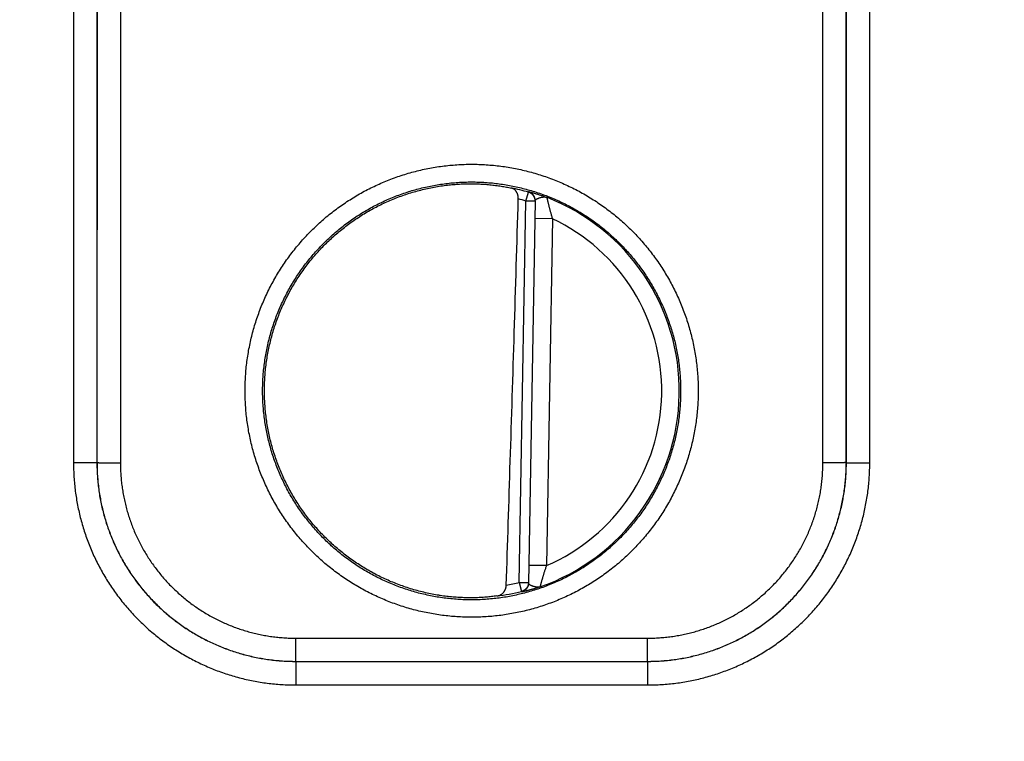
# Model space of a CAD drawing. Header units: inches. Extents: x 0 to 34, y 0 to 22.
# Tile 22 of 105: x 15.384 to 16.226, y 10.93 to 11.547. Entities that reach past the tile are written whole.
import ezdxf

# ---------------------------------------------------------------- set-up
doc = ezdxf.new("R2010")
doc.units = ezdxf.units.IN
doc.header["$LTSCALE"] = 1.87
doc.header["$MEASUREMENT"] = 0
doc.layers.get('0').update_dxf_attribs({"linetype": 'CONTINUOUS'})
doc.layers.add('DIMENSIONS', color=7, linetype='CONTINUOUS')
doc.styles.get("Standard").update_dxf_attribs({"font": 'txt', "width": 0.8})
doc.dimstyles.new('DIMSTYLE_1', dxfattribs={"dimtxt": 0.125, "dimasz": 0.18, "dimexe": 0.18, "dimexo": 0.0625, "dimgap": 0.09, "dimtad": 0, "dimtih": 1, "dimtoh": 1, "dimzin": 4, "dimdsep": 46, "dimtxsty": 'STANDARD', "dimblk": '_FILLED', "dimblk1": '_FILLED', "dimblk2": '_FILLED', "dimcen": 0.09, "dimadec": 0, "dimazin": 0, "dimtp": 0.02, "dimtm": 0.02, "dimtfac": 1, "dimtofl": 0, "dimtmove": 0, "dimatfit": 3, "dimldrblk": '_FILLED', "dimfxl": 1, "dimtolj": 1, "dimtzin": 4, "dimarcsym": 0})

# ---------------------------------------------------------------- blocks, each defined once
blk = doc.blocks.new('_FILLED')
at = {"color": 0, "linetype": 'BYBLOCK'}
blk.add_solid([(0, 0), (-1, 0.1736), (-1, -0.1736)], dxfattribs=at)
blk = doc.blocks.new('*D7')
at = {"layer": 'DIMENSIONS', "color": 2, "linetype": 'CONTINUOUS'}
for p, q in [((13.29323, 10.81557), (13.29323, 13.39823)), ((21.17348, 10.14673), (21.17348, 13.39823)), ((13.29323, 13.27323), (16.55836, 13.27323)), ((21.17348, 13.27323), (17.90836, 13.27323))]:
    blk.add_line(p, q, dxfattribs=at)
at = {"layer": 'DIMENSIONS', "color": 2, "linetype": 'CONTINUOUS', "xscale": 0.18, "yscale": 0.18, "zscale": 0.18, "rotation": 180}
blk.add_blockref('_FILLED', (13.29323, 13.27323), dxfattribs=at)
at = {"layer": 'DIMENSIONS', "color": 2, "linetype": 'CONTINUOUS', "xscale": 0.18, "yscale": 0.18, "zscale": 0.18}
blk.add_blockref('_FILLED', (21.17348, 13.27323), dxfattribs=at)
at = {"layer": 'DIMENSIONS', "color": 2, "linetype": 'CONTINUOUS', "width": 0.8}
for s, p in [('[', (17.14586, 13.21073)), (']', (17.74586, 13.21073)), ('7.88', (16.62086, 13.21073)), ('200.2', (17.24586, 13.21073))]:
    blk.add_text(s, height=0.125, dxfattribs=at).set_placement(p)

msp = doc.modelspace()

# ---------------------------------------------------------------- linework, layer by layer
at = {"color": 7, "linetype": 'CONTINUOUS'}
for p, q in [((15.43, 11.74297), (15.43008, 11.16763)), ((15.44999, 11.74315), (15.45008, 11.16781)), ((16.09089, 11.16781), (16.09097, 11.74315)), ((16.11088, 11.16763), (16.11097, 11.74297)), ((15.45025, 11.70402), (15.45017, 11.16789)), ((15.47025, 11.70384), (15.47016, 11.16772)), ((16.0708, 11.16772), (16.07072, 11.70384)), ((16.0908, 11.16789), (16.09072, 11.70402)), ((15.81695, 11.3916), (15.81911, 11.39917)), ((15.81125, 11.06535), (15.81695, 11.3916)), ((15.82482, 11.39146), (15.81695, 11.3916)), ((15.82483, 11.39182), (15.81912, 11.06485)), ((15.83956, 11.37639), (15.82456, 11.37666)), ((15.83956, 11.37639), (15.83438, 11.07975)), ((15.45008, 11.16781), (15.45017, 11.16789)), ((16.09089, 11.16781), (16.0908, 11.16789)), ((15.83438, 11.07975), (15.81938, 11.08001)), ((15.81125, 11.06535), (15.81315, 11.05771)), ((15.81125, 11.06535), (15.81913, 11.06521)), ((15.62012, 10.99789), (15.62012, 11.01772)), ((15.62012, 11.01772), (15.92085, 11.01772)), ((15.92085, 10.99789), (15.92085, 11.01772)), ((15.62008, 10.99786), (15.62008, 10.97769)), ((15.62009, 10.99786), (15.92088, 10.99786)), ((15.62012, 10.99789), (15.92085, 10.99789)), ((15.92088, 10.99786), (15.92088, 10.97769)), ((15.62008, 10.97769), (15.92088, 10.97769))]:
    msp.add_line(p, q, dxfattribs=at)
for radius, start, end in [(0.17675, 74.03059, 78.93522), (0.16888, 74.03064, 76.33344), (0.17756, 289.20153, 68.79851), (0.16257, 293.14471, 64.85529), (0.16888, 280.09604, 283.96948), (0.17675, 277.00613, 283.96941)]:
    msp.add_arc((15.77048, 11.22923), radius, start, end, dxfattribs=at)
for points, knots in [([(15.77048, 11.03563), (15.7684, 11.03563), (15.76422, 11.0357), (15.75796, 11.036), (15.75171, 11.03651), (15.74547, 11.03722), (15.73926, 11.03813), (15.73309, 11.03924), (15.72695, 11.04055), (15.72086, 11.04206), (15.71482, 11.04376), (15.70884, 11.04566), (15.70293, 11.04775), (15.69708, 11.05004), (15.69132, 11.05251), (15.68563, 11.05516), (15.68004, 11.058), (15.67453, 11.06102), (15.66914, 11.06422), (15.66384, 11.06759), (15.65866, 11.07113), (15.65359, 11.07483), (15.64865, 11.0787), (15.64384, 11.08272), (15.63916, 11.0869), (15.63461, 11.09123), (15.63021, 11.0957), (15.62596, 11.10031), (15.62186, 11.10506), (15.61791, 11.10994), (15.61412, 11.11494), (15.6105, 11.12007), (15.60705, 11.1253), (15.60376, 11.13065), (15.60065, 11.1361), (15.59772, 11.14165), (15.59497, 11.14729), (15.59241, 11.15302), (15.59003, 11.15882), (15.58784, 11.16471), (15.58585, 11.17065), (15.58404, 11.17666), (15.58243, 11.18273), (15.58102, 11.18884), (15.57981, 11.195), (15.5788, 11.20119), (15.57799, 11.20742), (15.57738, 11.21366), (15.57697, 11.21992), (15.57677, 11.2262), (15.57677, 11.23247), (15.57697, 11.23874), (15.57738, 11.245), (15.57799, 11.25125), (15.5788, 11.25747), (15.57981, 11.26367), (15.58102, 11.26982), (15.58243, 11.27594), (15.58404, 11.282), (15.58585, 11.28801), (15.58784, 11.29396), (15.59003, 11.29984), (15.59241, 11.30565), (15.59497, 11.31138), (15.59772, 11.31702), (15.60065, 11.32257), (15.60376, 11.32802), (15.60704, 11.33336), (15.6105, 11.3386), (15.61412, 11.34373), (15.61791, 11.34873), (15.62185, 11.35361), (15.62596, 11.35836), (15.63021, 11.36297), (15.63461, 11.36744), (15.63916, 11.37177), (15.64384, 11.37595), (15.64865, 11.37997), (15.65359, 11.38384), (15.65866, 11.38754), (15.66384, 11.39108), (15.66913, 11.39445), (15.67453, 11.39764), (15.68003, 11.40066), (15.68563, 11.4035), (15.69132, 11.40616), (15.69708, 11.40863), (15.70293, 11.41091), (15.70884, 11.41301), (15.71482, 11.41491), (15.72086, 11.41661), (15.72695, 11.41812), (15.73309, 11.41943), (15.73926, 11.42054), (15.74547, 11.42145), (15.75171, 11.42216), (15.75796, 11.42267), (15.76422, 11.42297), (15.7684, 11.42304), (15.77048, 11.42304)], [0, 0, 0, 0, 0.010287, 0.020587, 0.030895, 0.041207, 0.05152, 0.06183, 0.072139, 0.082448, 0.092757, 0.103066, 0.113374, 0.123682, 0.133992, 0.144304, 0.154615, 0.164924, 0.175232, 0.185541, 0.195852, 0.206164, 0.216474, 0.226782, 0.237091, 0.247401, 0.257712, 0.268022, 0.278332, 0.288641, 0.298951, 0.309261, 0.319572, 0.329882, 0.340192, 0.350501, 0.360811, 0.371121, 0.381431, 0.391741, 0.402051, 0.412362, 0.422672, 0.432982, 0.443292, 0.453602, 0.463912, 0.474222, 0.484533, 0.494843, 0.505153, 0.515463, 0.525774, 0.536084, 0.546394, 0.556705, 0.567015, 0.577325, 0.587635, 0.597946, 0.608256, 0.618566, 0.628876, 0.639187, 0.649497, 0.659807, 0.670117, 0.680427, 0.690737, 0.701048, 0.711358, 0.721668, 0.731977, 0.742288, 0.752599, 0.762909, 0.773219, 0.783528, 0.793838, 0.804148, 0.814458, 0.824766, 0.835074, 0.845383, 0.855694, 0.866006, 0.876316, 0.886624, 0.896933, 0.907243, 0.917553, 0.927863, 0.938171, 0.948482, 0.958794, 0.969106, 0.979413, 0.989713, 1, 1, 1, 1]), ([(15.77048, 11.42304), (15.77257, 11.42304), (15.77675, 11.42297), (15.78301, 11.42267), (15.78926, 11.42216), (15.79549, 11.42145), (15.8017, 11.42054), (15.80788, 11.41943), (15.81402, 11.41812), (15.82011, 11.41661), (15.82615, 11.41491), (15.83212, 11.41301), (15.83804, 11.41091), (15.84388, 11.40863), (15.84965, 11.40616), (15.85534, 11.4035), (15.86093, 11.40066), (15.86643, 11.39764), (15.87183, 11.39445), (15.87713, 11.39108), (15.88231, 11.38754), (15.88737, 11.38384), (15.89232, 11.37997), (15.89713, 11.37595), (15.90181, 11.37177), (15.90636, 11.36744), (15.91076, 11.36297), (15.91501, 11.35836), (15.91911, 11.35361), (15.92306, 11.34873), (15.92685, 11.34373), (15.93047, 11.3386), (15.93392, 11.33336), (15.93721, 11.32802), (15.94032, 11.32257), (15.94325, 11.31702), (15.94599, 11.31138), (15.94856, 11.30565), (15.95094, 11.29984), (15.95313, 11.29396), (15.95512, 11.28801), (15.95693, 11.282), (15.95853, 11.27594), (15.95995, 11.26982), (15.96116, 11.26367), (15.96217, 11.25747), (15.96298, 11.25125), (15.96359, 11.245), (15.96399, 11.23874), (15.9642, 11.23247), (15.9642, 11.2262), (15.96399, 11.21992), (15.96359, 11.21366), (15.96298, 11.20742), (15.96217, 11.20119), (15.96116, 11.195), (15.95995, 11.18884), (15.95853, 11.18273), (15.95693, 11.17666), (15.95512, 11.17065), (15.95313, 11.16471), (15.95094, 11.15882), (15.94856, 11.15302), (15.94599, 11.14729), (15.94325, 11.14165), (15.94032, 11.1361), (15.93721, 11.13065), (15.93392, 11.1253), (15.93047, 11.12006), (15.92685, 11.11494), (15.92306, 11.10994), (15.91911, 11.10506), (15.91501, 11.10031), (15.91076, 11.0957), (15.90635, 11.09123), (15.90181, 11.0869), (15.89713, 11.08272), (15.89231, 11.0787), (15.88737, 11.07483), (15.88231, 11.07112), (15.87713, 11.06759), (15.87183, 11.06422), (15.86643, 11.06102), (15.86093, 11.058), (15.85534, 11.05517), (15.84965, 11.05251), (15.84388, 11.05004), (15.83804, 11.04775), (15.83213, 11.04566), (15.82614, 11.04376), (15.82011, 11.04206), (15.81402, 11.04055), (15.80788, 11.03924), (15.8017, 11.03813), (15.79549, 11.03722), (15.78926, 11.03651), (15.78301, 11.036), (15.77675, 11.0357), (15.77257, 11.03563), (15.77048, 11.03563)], [0, 0, 0, 0, 0.010287, 0.020587, 0.030895, 0.041207, 0.05152, 0.06183, 0.072139, 0.082448, 0.092757, 0.103066, 0.113374, 0.123683, 0.133993, 0.144304, 0.154616, 0.164925, 0.175232, 0.185541, 0.195852, 0.206164, 0.216475, 0.226783, 0.237092, 0.247402, 0.257714, 0.268024, 0.278334, 0.288643, 0.298953, 0.309263, 0.319574, 0.329884, 0.340194, 0.350503, 0.360813, 0.371123, 0.381433, 0.391743, 0.402053, 0.412364, 0.422674, 0.432984, 0.443294, 0.453604, 0.463914, 0.474225, 0.484535, 0.494845, 0.505156, 0.515466, 0.525776, 0.536086, 0.546397, 0.556707, 0.567017, 0.577327, 0.587638, 0.597948, 0.608258, 0.618568, 0.628879, 0.639189, 0.649499, 0.659809, 0.670119, 0.680429, 0.69074, 0.70105, 0.71136, 0.72167, 0.73198, 0.74229, 0.752601, 0.762911, 0.773221, 0.78353, 0.79384, 0.80415, 0.814459, 0.824767, 0.835074, 0.845383, 0.855695, 0.866006, 0.876316, 0.886624, 0.896933, 0.907243, 0.917554, 0.927863, 0.938172, 0.948482, 0.958794, 0.969106, 0.979413, 0.989713, 1, 1, 1, 1]), ([(15.77048, 11.0505), (15.76851, 11.0505), (15.76457, 11.05056), (15.75867, 11.05085), (15.75277, 11.05134), (15.7469, 11.05203), (15.74105, 11.0529), (15.73524, 11.05397), (15.72946, 11.05523), (15.72373, 11.05669), (15.71805, 11.05833), (15.71243, 11.06015), (15.70687, 11.06217), (15.70138, 11.06436), (15.69597, 11.06674), (15.69063, 11.06929), (15.68539, 11.07202), (15.68024, 11.07492), (15.67518, 11.07799), (15.67024, 11.08122), (15.6654, 11.08462), (15.66067, 11.08817), (15.65607, 11.09188), (15.6516, 11.09574), (15.64725, 11.09974), (15.64304, 11.10388), (15.63896, 11.10816), (15.63504, 11.11258), (15.63126, 11.11712), (15.62763, 11.12178), (15.62415, 11.12656), (15.62084, 11.13145), (15.61769, 11.13645), (15.61471, 11.14155), (15.6119, 11.14675), (15.60926, 11.15204), (15.6068, 11.15741), (15.60451, 11.16286), (15.60241, 11.16838), (15.60049, 11.17397), (15.59876, 11.17962), (15.59722, 11.18532), (15.59586, 11.19107), (15.59469, 11.19686), (15.59372, 11.20269), (15.59294, 11.20855), (15.59236, 11.21443), (15.59196, 11.22033), (15.59177, 11.22623), (15.59177, 11.23214), (15.59196, 11.23805), (15.59235, 11.24394), (15.59294, 11.24982), (15.59372, 11.25568), (15.59469, 11.26151), (15.59585, 11.26731), (15.59721, 11.27306), (15.59875, 11.27876), (15.60048, 11.28441), (15.6024, 11.29), (15.6045, 11.29553), (15.60679, 11.30098), (15.60925, 11.30635), (15.61189, 11.31164), (15.6147, 11.31684), (15.61768, 11.32194), (15.62083, 11.32694), (15.62415, 11.33184), (15.62762, 11.33662), (15.63125, 11.34128), (15.63503, 11.34582), (15.63896, 11.35024), (15.64304, 11.35452), (15.64725, 11.35867), (15.6516, 11.36267), (15.65607, 11.36653), (15.66068, 11.37024), (15.6654, 11.37379), (15.67024, 11.37718), (15.67518, 11.38042), (15.68023, 11.38349), (15.68539, 11.38639), (15.69063, 11.38911), (15.69596, 11.39167), (15.70138, 11.39404), (15.70687, 11.39624), (15.71243, 11.39825), (15.71805, 11.40008), (15.72373, 11.40172), (15.72946, 11.40317), (15.73524, 11.40443), (15.74105, 11.4055), (15.7469, 11.40638), (15.75277, 11.40706), (15.75867, 11.40755), (15.76457, 11.40785), (15.76851, 11.40791), (15.77048, 11.40791)], [0, 0, 0, 0, 0.010531, 0.021062, 0.031592, 0.042123, 0.052654, 0.063186, 0.073717, 0.084246, 0.094773, 0.1053, 0.115826, 0.126354, 0.136883, 0.147415, 0.157946, 0.168474, 0.179002, 0.18953, 0.200058, 0.210586, 0.22111, 0.231632, 0.242154, 0.252678, 0.263201, 0.273724, 0.284246, 0.294768, 0.305291, 0.315813, 0.326336, 0.336858, 0.34738, 0.357902, 0.368425, 0.378948, 0.389471, 0.399994, 0.410517, 0.42104, 0.431564, 0.442088, 0.452611, 0.463135, 0.473659, 0.484183, 0.494708, 0.505232, 0.515756, 0.52628, 0.536805, 0.54733, 0.557855, 0.56838, 0.578905, 0.58943, 0.599955, 0.610481, 0.621006, 0.631531, 0.642057, 0.652583, 0.663109, 0.673634, 0.68416, 0.694686, 0.705213, 0.715739, 0.726266, 0.736792, 0.747318, 0.757845, 0.768371, 0.778898, 0.789424, 0.799949, 0.810474, 0.820998, 0.831521, 0.842048, 0.852578, 0.863109, 0.87364, 0.884169, 0.894697, 0.905225, 0.915754, 0.926283, 0.936814, 0.947346, 0.957877, 0.968407, 0.978938, 0.989469, 1, 1, 1, 1]), ([(15.77048, 11.40791), (15.77245, 11.40791), (15.7764, 11.40785), (15.7823, 11.40755), (15.78819, 11.40706), (15.79407, 11.40638), (15.79992, 11.4055), (15.80573, 11.40443), (15.81151, 11.40317), (15.81724, 11.40172), (15.82292, 11.40008), (15.82854, 11.39825), (15.8341, 11.39624), (15.83959, 11.39405), (15.845, 11.39167), (15.85033, 11.38912), (15.85558, 11.38639), (15.86073, 11.38349), (15.86578, 11.38042), (15.87073, 11.37718), (15.87557, 11.37379), (15.88029, 11.37024), (15.8849, 11.36653), (15.88937, 11.36267), (15.89372, 11.35867), (15.89793, 11.35452), (15.902, 11.35024), (15.90593, 11.34583), (15.90971, 11.34129), (15.91334, 11.33663), (15.91681, 11.33185), (15.92013, 11.32696), (15.92327, 11.32196), (15.92626, 11.31686), (15.92907, 11.31166), (15.93171, 11.30637), (15.93417, 11.301), (15.93645, 11.29555), (15.93856, 11.29003), (15.94047, 11.28444), (15.94221, 11.27879), (15.94375, 11.27309), (15.94511, 11.26734), (15.94627, 11.26154), (15.94725, 11.25572), (15.94803, 11.24986), (15.94861, 11.24398), (15.949, 11.23808), (15.9492, 11.23218), (15.9492, 11.22627), (15.94901, 11.22036), (15.94862, 11.21446), (15.94803, 11.20858), (15.94725, 11.20272), (15.94628, 11.19689), (15.94512, 11.1911), (15.94376, 11.18535), (15.94222, 11.17964), (15.94048, 11.17399), (15.93857, 11.1684), (15.93646, 11.16288), (15.93418, 11.15743), (15.93172, 11.15205), (15.92908, 11.14677), (15.92627, 11.14157), (15.92328, 11.13647), (15.92013, 11.13146), (15.91682, 11.12657), (15.91335, 11.12179), (15.90972, 11.11712), (15.90594, 11.11258), (15.90201, 11.10816), (15.89793, 11.10388), (15.89372, 11.09974), (15.88937, 11.09573), (15.88489, 11.09188), (15.88029, 11.08817), (15.87557, 11.08461), (15.87073, 11.08122), (15.86578, 11.07799), (15.86073, 11.07492), (15.85558, 11.07202), (15.85034, 11.06929), (15.845, 11.06674), (15.83959, 11.06436), (15.8341, 11.06217), (15.82854, 11.06015), (15.82292, 11.05833), (15.81724, 11.05669), (15.81151, 11.05523), (15.80573, 11.05397), (15.79992, 11.0529), (15.79407, 11.05203), (15.78819, 11.05134), (15.7823, 11.05085), (15.7764, 11.05056), (15.77245, 11.0505), (15.77048, 11.0505)], [0, 0, 0, 0, 0.010531, 0.021061, 0.031592, 0.042122, 0.052653, 0.063185, 0.073715, 0.084244, 0.094772, 0.105298, 0.115824, 0.126352, 0.136881, 0.147412, 0.157943, 0.168472, 0.178999, 0.189527, 0.200056, 0.210583, 0.221107, 0.231629, 0.242152, 0.252675, 0.263199, 0.273721, 0.284242, 0.294764, 0.305286, 0.315808, 0.32633, 0.336853, 0.347375, 0.357898, 0.36842, 0.378944, 0.389467, 0.39999, 0.410514, 0.421037, 0.431561, 0.442085, 0.452609, 0.463133, 0.473657, 0.484181, 0.494706, 0.50523, 0.515755, 0.52628, 0.536804, 0.54733, 0.557855, 0.56838, 0.578905, 0.58943, 0.599956, 0.610482, 0.621007, 0.631533, 0.642059, 0.652585, 0.663111, 0.673636, 0.684163, 0.694689, 0.705216, 0.715742, 0.726269, 0.736796, 0.747322, 0.757849, 0.768376, 0.778903, 0.789429, 0.799954, 0.810478, 0.821001, 0.831524, 0.84205, 0.852579, 0.863111, 0.873642, 0.88417, 0.894698, 0.905226, 0.915755, 0.926285, 0.936816, 0.947347, 0.957877, 0.968408, 0.978939, 0.989469, 1, 1, 1, 1]), ([(15.74095, 11.05462), (15.73903, 11.05495), (15.73519, 11.05566), (15.72948, 11.05692), (15.72381, 11.05837), (15.71819, 11.06001), (15.71262, 11.06183), (15.70712, 11.06383), (15.70169, 11.06601), (15.69634, 11.06838), (15.69106, 11.07091), (15.68587, 11.07362), (15.68078, 11.0765), (15.67578, 11.07955), (15.67088, 11.08276), (15.6661, 11.08613), (15.66143, 11.08966), (15.65687, 11.09333), (15.65244, 11.09716), (15.64814, 11.10113), (15.64398, 11.10524), (15.63995, 11.10949), (15.63606, 11.11387), (15.63232, 11.11837), (15.62873, 11.123), (15.6253, 11.12774), (15.62203, 11.13259), (15.61891, 11.13755), (15.61596, 11.1426), (15.61318, 11.14776), (15.61058, 11.153), (15.60814, 11.15832), (15.60589, 11.16372), (15.60381, 11.1692), (15.60192, 11.17474), (15.60021, 11.18033), (15.59868, 11.18599), (15.59735, 11.19169), (15.5962, 11.19743), (15.59524, 11.2032), (15.59448, 11.20901), (15.5939, 11.21483), (15.59352, 11.22067), (15.59333, 11.22653), (15.59334, 11.23238), (15.59354, 11.23823), (15.59393, 11.24407), (15.59451, 11.2499), (15.59529, 11.2557), (15.59626, 11.26147), (15.59742, 11.26721), (15.59876, 11.27291), (15.6003, 11.27856), (15.60202, 11.28415), (15.60392, 11.28969), (15.60601, 11.29516), (15.60828, 11.30055), (15.61072, 11.30587), (15.61334, 11.31111), (15.61613, 11.31626), (15.61908, 11.32131), (15.62221, 11.32626), (15.62549, 11.33111), (15.62893, 11.33584), (15.63253, 11.34046), (15.63628, 11.34496), (15.64017, 11.34933), (15.64421, 11.35357), (15.64838, 11.35767), (15.65269, 11.36163), (15.65713, 11.36545), (15.66169, 11.36912), (15.66637, 11.37264), (15.67116, 11.376), (15.67606, 11.3792), (15.68106, 11.38224), (15.68616, 11.38511), (15.69136, 11.38781), (15.69664, 11.39034), (15.702, 11.39269), (15.70743, 11.39486), (15.71294, 11.39685), (15.7185, 11.39866), (15.72413, 11.40029), (15.7298, 11.40173), (15.73552, 11.40298), (15.74127, 11.40404), (15.74513, 11.40462), (15.74707, 11.40487)], [0, 0, 0, 0, 0.011626, 0.023254, 0.03488, 0.046508, 0.058134, 0.069761, 0.081389, 0.093014, 0.104642, 0.11627, 0.127896, 0.139525, 0.151151, 0.162779, 0.174407, 0.186033, 0.197662, 0.209288, 0.220917, 0.232545, 0.244172, 0.255801, 0.267428, 0.279057, 0.290686, 0.302313, 0.313942, 0.32557, 0.337198, 0.348828, 0.360455, 0.372085, 0.383713, 0.395341, 0.406971, 0.418598, 0.430228, 0.441857, 0.453485, 0.465115, 0.476743, 0.488373, 0.500001, 0.51163, 0.52326, 0.534887, 0.546517, 0.558146, 0.569774, 0.581404, 0.593031, 0.604661, 0.61629, 0.627917, 0.639547, 0.651174, 0.662803, 0.674432, 0.686059, 0.697689, 0.709316, 0.720945, 0.732573, 0.7442, 0.755829, 0.767456, 0.779084, 0.790713, 0.802339, 0.813968, 0.825594, 0.837222, 0.84885, 0.860476, 0.872104, 0.883731, 0.895358, 0.906986, 0.918611, 0.93024, 0.941866, 0.953493, 0.965121, 0.976746, 0.988374, 1, 1, 1, 1]), ([(15.74707, 11.40487), (15.74795, 11.40499), (15.74971, 11.40521), (15.75234, 11.4055), (15.75497, 11.40575), (15.75759, 11.40595), (15.76019, 11.40612), (15.76279, 11.40624), (15.76537, 11.40632), (15.76793, 11.40637), (15.76964, 11.40637), (15.77048, 11.40637)], [0, 0, 0, 0, 0.113457, 0.226431, 0.338814, 0.45062, 0.561858, 0.67242, 0.782314, 0.891545, 1, 1, 1, 1]), ([(15.77048, 11.40637), (15.77137, 11.40636), (15.77315, 11.40634), (15.77579, 11.40626), (15.77841, 11.40614), (15.781, 11.40599), (15.78355, 11.40579), (15.78607, 11.40556), (15.78855, 11.4053), (15.79099, 11.40501), (15.79337, 11.40468), (15.7957, 11.40433), (15.79797, 11.40395), (15.80018, 11.40356), (15.80232, 11.40314), (15.80372, 11.40285), (15.80441, 11.4027)], [0, 0, 0, 0, 0.078087, 0.155527, 0.232216, 0.308123, 0.383127, 0.457179, 0.530147, 0.601923, 0.672394, 0.741402, 0.808835, 0.874499, 0.938277, 1, 1, 1, 1]), ([(15.81039, 11.39333), (15.81039, 11.3935), (15.81039, 11.39383), (15.81038, 11.39433), (15.81034, 11.39484), (15.81028, 11.39536), (15.81019, 11.39588), (15.81008, 11.39641), (15.80994, 11.39693), (15.80978, 11.39745), (15.80959, 11.39797), (15.80937, 11.39848), (15.80912, 11.39897), (15.80884, 11.39946), (15.80853, 11.39992), (15.80819, 11.40036), (15.80782, 11.40078), (15.80742, 11.40117), (15.80698, 11.40153), (15.80652, 11.40185), (15.80603, 11.40213), (15.80551, 11.40237), (15.80497, 11.40256), (15.8046, 11.40266), (15.80441, 11.4027)], [0, 0, 0, 0, 0.041014, 0.082841, 0.125375, 0.168637, 0.212502, 0.256976, 0.301915, 0.347282, 0.392966, 0.438902, 0.485022, 0.531236, 0.577539, 0.623856, 0.670235, 0.716643, 0.763181, 0.809864, 0.856822, 0.904083, 0.951777, 1, 1, 1, 1]), ([(15.81911, 11.39917), (15.81911, 11.39921), (15.81911, 11.39929), (15.81912, 11.39941), (15.81912, 11.39949), (15.81912, 11.39953)], [0, 0, 0, 0, 0.333447, 0.666739, 1, 1, 1, 1]), ([(15.82482, 11.39182), (15.82482, 11.39188), (15.82481, 11.39212), (15.82477, 11.39254), (15.82469, 11.39308), (15.82457, 11.39361), (15.82441, 11.39413), (15.82422, 11.39464), (15.82399, 11.39513), (15.82373, 11.39561), (15.82344, 11.39606), (15.82312, 11.3965), (15.82276, 11.39691), (15.82238, 11.3973), (15.82198, 11.39766), (15.82155, 11.39799), (15.8211, 11.3983), (15.82062, 11.39857), (15.82014, 11.3988), (15.81963, 11.399), (15.81929, 11.39912), (15.81911, 11.39917)], [0, 0, 0, 0, 0.01834, 0.072872, 0.127405, 0.181939, 0.236472, 0.291007, 0.345541, 0.400076, 0.454612, 0.509148, 0.563685, 0.618222, 0.67276, 0.727299, 0.781838, 0.836378, 0.890918, 0.945458, 1, 1, 1, 1]), ([(15.81912, 11.39953), (15.81912, 11.39954), (15.81919, 11.39955), (15.81927, 11.39954), (15.81946, 11.39951), (15.81971, 11.39946), (15.82003, 11.39939), (15.82043, 11.3993), (15.8209, 11.39919), (15.82144, 11.39905), (15.82206, 11.39889), (15.82275, 11.3987), (15.82351, 11.39849), (15.82434, 11.39825), (15.82524, 11.39799), (15.82621, 11.39769), (15.82724, 11.39737), (15.82833, 11.39702), (15.82948, 11.39664), (15.8307, 11.39622), (15.83198, 11.39578), (15.83332, 11.39529), (15.83423, 11.39495), (15.8347, 11.39478)], [0, 0, 0, 0, 0.002339, 0.008825, 0.01982, 0.03542, 0.055681, 0.080614, 0.110239, 0.144591, 0.183673, 0.227445, 0.275849, 0.328819, 0.386299, 0.448218, 0.514457, 0.584829, 0.659242, 0.73782, 0.820682, 0.90798, 1, 1, 1, 1]), ([(15.82483, 11.39182), (15.82483, 11.392), (15.82482, 11.39236), (15.82478, 11.3929), (15.82469, 11.39344), (15.82457, 11.39397), (15.82442, 11.39449), (15.82422, 11.395), (15.824, 11.39549), (15.82374, 11.39597), (15.82344, 11.39643), (15.82312, 11.39686), (15.82277, 11.39728), (15.82239, 11.39766), (15.82198, 11.39802), (15.82155, 11.39836), (15.8211, 11.39866), (15.82063, 11.39893), (15.82014, 11.39916), (15.81963, 11.39937), (15.81929, 11.39948), (15.81912, 11.39953)], [0, 0, 0, 0, 0.052624, 0.105251, 0.15788, 0.210508, 0.263138, 0.315767, 0.368397, 0.421028, 0.473659, 0.52629, 0.578923, 0.631555, 0.684189, 0.736823, 0.789457, 0.842092, 0.894728, 0.947364, 1, 1, 1, 1]), ([(15.80009, 11.06297), (15.80124, 11.09835), (15.80355, 11.17043), (15.80698, 11.28055), (15.80925, 11.35529), (15.81039, 11.39333)], [0, 0, 0, 0, 0.321342, 0.654566, 1, 1, 1, 1]), ([(15.82483, 11.39182), (15.82483, 11.39191), (15.82486, 11.3921), (15.82498, 11.39237), (15.82518, 11.39264), (15.82547, 11.39292), (15.82586, 11.3932), (15.82634, 11.39348), (15.82692, 11.39376), (15.82757, 11.39403), (15.82826, 11.39428), (15.82898, 11.39451), (15.82971, 11.3947), (15.83044, 11.39487), (15.83117, 11.395), (15.83192, 11.39508), (15.83266, 11.39512), (15.83337, 11.39508), (15.83406, 11.39498), (15.83449, 11.39485), (15.8347, 11.39478)], [0, 0, 0, 0, 0.024559, 0.050811, 0.080807, 0.116435, 0.159415, 0.210646, 0.26956, 0.334534, 0.402755, 0.471508, 0.540074, 0.607972, 0.675511, 0.743663, 0.811503, 0.877101, 0.939714, 1, 1, 1, 1]), ([(15.83469, 11.39478), (15.83469, 11.39477), (15.83472, 11.39472), (15.83473, 11.39462), (15.83477, 11.39448), (15.83482, 11.39428), (15.83487, 11.39403), (15.83494, 11.39373), (15.83503, 11.39338), (15.83512, 11.39298), (15.83523, 11.39252), (15.83535, 11.39201), (15.83549, 11.39145), (15.83564, 11.39083), (15.8358, 11.39015), (15.83599, 11.38942), (15.83618, 11.38863), (15.8364, 11.38778), (15.83663, 11.38688), (15.83688, 11.38592), (15.83715, 11.3849), (15.83744, 11.38383), (15.83774, 11.3827), (15.83807, 11.38153), (15.83841, 11.38031), (15.83878, 11.37904), (15.83916, 11.37773), (15.83942, 11.37684), (15.83956, 11.37639)], [0, 0, 0, 0, 0.002837, 0.007971, 0.01587, 0.026511, 0.039888, 0.055996, 0.07487, 0.09659, 0.121226, 0.148822, 0.179385, 0.212933, 0.249525, 0.289199, 0.331982, 0.377902, 0.426961, 0.479132, 0.534381, 0.592662, 0.653917, 0.718057, 0.78493, 0.854349, 0.926111, 1, 1, 1, 1]), ([(15.45008, 11.1678), (15.45007, 11.1678), (15.45001, 11.16779), (15.4499, 11.16778), (15.44973, 11.16777), (15.44949, 11.16776), (15.4492, 11.16776), (15.44885, 11.16775), (15.44844, 11.16774), (15.44798, 11.16773), (15.44746, 11.16772), (15.44688, 11.16771), (15.44626, 11.1677), (15.44558, 11.1677), (15.44486, 11.16769), (15.44409, 11.16768), (15.44328, 11.16767), (15.44242, 11.16767), (15.44153, 11.16766), (15.44061, 11.16766), (15.43965, 11.16765), (15.43866, 11.16765), (15.43765, 11.16764), (15.43661, 11.16764), (15.43556, 11.16764), (15.43448, 11.16763), (15.43339, 11.16763), (15.4323, 11.16763), (15.43119, 11.16763), (15.43045, 11.16763), (15.43008, 11.16763)], [0, 0, 0, 0, 0.002552, 0.008148, 0.016787, 0.028448, 0.043096, 0.060686, 0.081166, 0.104471, 0.130532, 0.159267, 0.190588, 0.2244, 0.260597, 0.29907, 0.339698, 0.382358, 0.426919, 0.473242, 0.521186, 0.570603, 0.621342, 0.673245, 0.726154, 0.779905, 0.834334, 0.889272, 0.944551, 1, 1, 1, 1]), ([(15.43008, 11.16763), (15.43009, 11.1656), (15.43015, 11.16155), (15.43044, 11.15547), (15.43093, 11.1494), (15.43161, 11.14335), (15.43249, 11.13732), (15.43356, 11.13133), (15.43482, 11.12537), (15.43627, 11.11945), (15.43791, 11.11359), (15.43974, 11.10778), (15.44175, 11.10203), (15.44394, 11.09635), (15.44632, 11.09074), (15.44887, 11.08521), (15.45161, 11.07976), (15.45451, 11.07441), (15.45758, 11.06915), (15.46082, 11.064), (15.46423, 11.05895), (15.46779, 11.05401), (15.47152, 11.04918), (15.47539, 11.04448), (15.47941, 11.03991), (15.48358, 11.03547), (15.48789, 11.03116), (15.49233, 11.027), (15.4969, 11.02297), (15.50161, 11.0191), (15.50643, 11.01538), (15.51137, 11.01182), (15.51642, 11.00841), (15.52158, 11.00517), (15.52684, 11.0021), (15.5322, 10.9992), (15.53764, 10.99647), (15.54317, 10.99391), (15.54878, 10.99154), (15.55446, 10.98934), (15.56021, 10.98733), (15.56603, 10.9855), (15.5719, 10.98386), (15.57781, 10.98241), (15.58377, 10.98116), (15.58977, 10.98009), (15.5958, 10.97921), (15.60185, 10.97853), (15.60793, 10.97804), (15.614, 10.97775), (15.61806, 10.97769), (15.62008, 10.97769)], [0, 0, 0, 0, 0.020364, 0.040755, 0.061164, 0.081579, 0.10199, 0.122392, 0.142793, 0.163201, 0.183615, 0.204029, 0.224438, 0.244845, 0.265253, 0.285661, 0.30607, 0.326479, 0.346888, 0.367296, 0.387705, 0.408115, 0.428524, 0.448934, 0.469343, 0.489752, 0.510162, 0.530571, 0.550981, 0.571392, 0.591803, 0.612214, 0.632625, 0.653036, 0.673448, 0.69386, 0.714273, 0.734685, 0.755097, 0.775508, 0.795922, 0.816341, 0.83676, 0.857173, 0.87758, 0.897988, 0.918405, 0.938824, 0.959237, 0.979633, 1, 1, 1, 1]), ([(15.45008, 11.16781), (15.45008, 11.16591), (15.45015, 11.16213), (15.45043, 11.15645), (15.45091, 11.15079), (15.45157, 11.14515), (15.45242, 11.13953), (15.45346, 11.13395), (15.45468, 11.1284), (15.45609, 11.1229), (15.45769, 11.11744), (15.45946, 11.11205), (15.46142, 11.10671), (15.46355, 11.10144), (15.46585, 11.09625), (15.46833, 11.09114), (15.47098, 11.08611), (15.47379, 11.08118), (15.47677, 11.07634), (15.47991, 11.0716), (15.4832, 11.06697), (15.48665, 11.06246), (15.49024, 11.05806), (15.49398, 11.05378), (15.49786, 11.04964), (15.50188, 11.04562), (15.50603, 11.04174), (15.5103, 11.038), (15.5147, 11.03441), (15.51922, 11.03096), (15.52385, 11.02767), (15.52859, 11.02453), (15.53343, 11.02156), (15.53836, 11.01874), (15.54339, 11.0161), (15.54851, 11.01362), (15.5537, 11.01131), (15.55897, 11.00918), (15.56431, 11.00723), (15.56971, 11.00546), (15.57516, 11.00386), (15.58067, 11.00246), (15.58622, 11.00123), (15.59181, 11.00019), (15.59743, 10.99934), (15.60307, 10.99868), (15.60873, 10.99821), (15.61441, 10.99792), (15.61819, 10.99786), (15.62009, 10.99786)], [0, 0, 0, 0, 0.021276, 0.042547, 0.063819, 0.085091, 0.106364, 0.127639, 0.148915, 0.170191, 0.191465, 0.212741, 0.234018, 0.255297, 0.276576, 0.297854, 0.319131, 0.340409, 0.361688, 0.382966, 0.404238, 0.425508, 0.446777, 0.468046, 0.489317, 0.510588, 0.531858, 0.553127, 0.574396, 0.595666, 0.61694, 0.638219, 0.6595, 0.680781, 0.702062, 0.723343, 0.744627, 0.765912, 0.787195, 0.808477, 0.829759, 0.851043, 0.872327, 0.893609, 0.914888, 0.936164, 0.957441, 0.978718, 1, 1, 1, 1]), ([(15.45017, 11.16789), (15.45017, 11.16599), (15.45023, 11.1622), (15.45051, 11.15653), (15.45099, 11.15086), (15.45165, 11.14521), (15.4525, 11.13959), (15.45354, 11.134), (15.45477, 11.12845), (15.45618, 11.12295), (15.45777, 11.11749), (15.45954, 11.11209), (15.4615, 11.10676), (15.46363, 11.10149), (15.46593, 11.09629), (15.46841, 11.09118), (15.47106, 11.08615), (15.47387, 11.08122), (15.47685, 11.07638), (15.47998, 11.07164), (15.48327, 11.06701), (15.48672, 11.0625), (15.49031, 11.0581), (15.49405, 11.05382), (15.49793, 11.04968), (15.50194, 11.04566), (15.50609, 11.04178), (15.51036, 11.03804), (15.51476, 11.03445), (15.51928, 11.03101), (15.5239, 11.02771), (15.52864, 11.02458), (15.53348, 11.0216), (15.53841, 11.01879), (15.54344, 11.01614), (15.54855, 11.01366), (15.55374, 11.01136), (15.559, 11.00923), (15.56434, 11.00727), (15.56974, 11.0055), (15.57519, 11.00391), (15.5807, 11.0025), (15.58624, 11.00127), (15.59183, 11.00023), (15.59745, 10.99938), (15.60309, 10.99872), (15.60876, 10.99824), (15.61444, 10.99796), (15.61822, 10.99789), (15.62012, 10.99789)], [0, 0, 0, 0, 0.021291, 0.042583, 0.063875, 0.085166, 0.106454, 0.127741, 0.149026, 0.170311, 0.191596, 0.21288, 0.234161, 0.25544, 0.276718, 0.297997, 0.319274, 0.340549, 0.361821, 0.383092, 0.404363, 0.425635, 0.446903, 0.468168, 0.489431, 0.510692, 0.531955, 0.553219, 0.574485, 0.595752, 0.617019, 0.638285, 0.659553, 0.680822, 0.702095, 0.723367, 0.744638, 0.765911, 0.787185, 0.808463, 0.829742, 0.85102, 0.872298, 0.893578, 0.91486, 0.936145, 0.957431, 0.978717, 1, 1, 1, 1]), ([(15.45017, 11.16789), (15.45018, 11.16788), (15.45024, 11.16788), (15.45035, 11.16787), (15.45052, 11.16786), (15.45075, 11.16785), (15.45105, 11.16784), (15.4514, 11.16783), (15.45181, 11.16782), (15.45227, 11.16781), (15.45279, 11.16781), (15.45337, 11.1678), (15.45399, 11.16779), (15.45467, 11.16778), (15.45539, 11.16777), (15.45616, 11.16777), (15.45697, 11.16776), (15.45782, 11.16775), (15.45871, 11.16775), (15.45964, 11.16774), (15.4606, 11.16774), (15.46159, 11.16773), (15.4626, 11.16773), (15.46364, 11.16773), (15.46469, 11.16772), (15.46577, 11.16772), (15.46685, 11.16772), (15.46795, 11.16772), (15.46906, 11.16772), (15.46979, 11.16772), (15.47016, 11.16772)], [0, 0, 0, 0, 0.002552, 0.008148, 0.016787, 0.028448, 0.043096, 0.060687, 0.081166, 0.104472, 0.130533, 0.159268, 0.19059, 0.224401, 0.260599, 0.299071, 0.3397, 0.38236, 0.426921, 0.473244, 0.521188, 0.570606, 0.621344, 0.673247, 0.726156, 0.779907, 0.834335, 0.889273, 0.944551, 1, 1, 1, 1]), ([(15.47016, 11.16772), (15.47016, 11.16601), (15.47022, 11.16259), (15.47048, 11.15748), (15.47092, 11.15237), (15.47153, 11.14728), (15.47231, 11.14221), (15.47327, 11.13718), (15.4744, 11.13219), (15.47569, 11.12723), (15.47716, 11.12232), (15.47879, 11.11746), (15.48059, 11.11266), (15.48255, 11.10793), (15.48467, 11.10327), (15.48695, 11.09868), (15.48938, 11.09417), (15.49197, 11.08975), (15.4947, 11.08542), (15.49758, 11.08118), (15.50061, 11.07705), (15.50377, 11.07302), (15.50707, 11.0691), (15.5105, 11.0653), (15.51406, 11.06162), (15.51774, 11.05806), (15.52154, 11.05463), (15.52546, 11.05133), (15.52949, 11.04816), (15.53362, 11.04514), (15.53785, 11.04226), (15.54218, 11.03952), (15.5466, 11.03694), (15.55111, 11.0345), (15.5557, 11.03222), (15.56036, 11.0301), (15.56509, 11.02814), (15.56989, 11.02635), (15.57474, 11.02471), (15.57965, 11.02325), (15.58461, 11.02195), (15.5896, 11.02082), (15.59463, 11.01987), (15.59969, 11.01908), (15.60478, 11.01847), (15.60989, 11.01804), (15.615, 11.01777), (15.61841, 11.01772), (15.62012, 11.01772)], [0, 0, 0, 0, 0.021732, 0.043482, 0.065241, 0.087, 0.10875, 0.130487, 0.152219, 0.173957, 0.195707, 0.217459, 0.239206, 0.260948, 0.282688, 0.304429, 0.326169, 0.347907, 0.369644, 0.391381, 0.41312, 0.434859, 0.456596, 0.478332, 0.500067, 0.521801, 0.543536, 0.565272, 0.587009, 0.608745, 0.630479, 0.652212, 0.673947, 0.695682, 0.717417, 0.739152, 0.760888, 0.782628, 0.804374, 0.826117, 0.847848, 0.869572, 0.891301, 0.913044, 0.934794, 0.956543, 0.978282, 1, 1, 1, 1]), ([(15.92085, 10.99789), (15.92274, 10.99789), (15.92653, 10.99796), (15.93221, 10.99824), (15.93787, 10.99872), (15.94352, 10.99938), (15.94914, 11.00023), (15.95472, 11.00127), (15.96027, 11.0025), (15.96578, 11.00391), (15.97123, 11.0055), (15.97663, 11.00727), (15.98197, 11.00923), (15.98723, 11.01136), (15.99242, 11.01366), (15.99754, 11.01614), (16.00256, 11.01879), (16.0075, 11.0216), (16.01233, 11.02458), (16.01707, 11.02772), (16.0217, 11.03101), (16.02621, 11.03445), (16.03061, 11.03805), (16.03488, 11.04179), (16.03903, 11.04567), (16.04304, 11.04968), (16.04692, 11.05383), (16.05066, 11.0581), (16.05425, 11.0625), (16.0577, 11.06702), (16.06099, 11.07165), (16.06412, 11.07638), (16.0671, 11.08122), (16.06991, 11.08616), (16.07256, 11.09118), (16.07504, 11.0963), (16.07734, 11.10149), (16.07947, 11.10676), (16.08143, 11.11209), (16.0832, 11.11749), (16.08479, 11.12295), (16.0862, 11.12845), (16.08743, 11.134), (16.08847, 11.13959), (16.08932, 11.14521), (16.08998, 11.15086), (16.09045, 11.15653), (16.09074, 11.1622), (16.0908, 11.16599), (16.0908, 11.16789)], [0, 0, 0, 0, 0.021284, 0.042569, 0.063855, 0.085139, 0.106421, 0.127701, 0.14898, 0.170259, 0.191539, 0.212817, 0.234093, 0.255367, 0.276641, 0.297915, 0.319189, 0.34046, 0.361729, 0.382997, 0.404266, 0.425536, 0.446803, 0.468067, 0.489329, 0.510591, 0.531853, 0.553118, 0.574386, 0.595655, 0.616924, 0.638193, 0.659463, 0.680737, 0.702013, 0.723289, 0.744565, 0.765842, 0.787122, 0.808405, 0.82969, 0.850974, 0.872258, 0.893545, 0.914833, 0.936125, 0.957417, 0.97871, 1, 1, 1, 1]), ([(15.92085, 11.01772), (15.92256, 11.01772), (15.92597, 11.01777), (15.93108, 11.01804), (15.93619, 11.01847), (15.94128, 11.01908), (15.94634, 11.01987), (15.95137, 11.02082), (15.95637, 11.02195), (15.96132, 11.02325), (15.96623, 11.02471), (15.97108, 11.02635), (15.97588, 11.02814), (15.98061, 11.0301), (15.98527, 11.03223), (15.98986, 11.0345), (15.99437, 11.03694), (15.99879, 11.03952), (16.00312, 11.04226), (16.00735, 11.04514), (16.01148, 11.04817), (16.01551, 11.05133), (16.01943, 11.05463), (16.02323, 11.05806), (16.02691, 11.06162), (16.03047, 11.0653), (16.0339, 11.06911), (16.0372, 11.07302), (16.04036, 11.07705), (16.04339, 11.08119), (16.04627, 11.08542), (16.049, 11.08975), (16.05159, 11.09417), (16.05402, 11.09868), (16.0563, 11.10327), (16.05842, 11.10793), (16.06038, 11.11267), (16.06218, 11.11746), (16.06381, 11.12232), (16.06528, 11.12723), (16.06657, 11.13219), (16.0677, 11.13718), (16.06866, 11.14222), (16.06944, 11.14728), (16.07005, 11.15237), (16.07049, 11.15748), (16.07075, 11.16259), (16.0708, 11.16601), (16.0708, 11.16772)], [0, 0, 0, 0, 0.021723, 0.043464, 0.065215, 0.086966, 0.108708, 0.130437, 0.152161, 0.173892, 0.195635, 0.21738, 0.239121, 0.260857, 0.282591, 0.304327, 0.326063, 0.347797, 0.36953, 0.391264, 0.413, 0.434737, 0.456473, 0.478208, 0.499942, 0.521677, 0.543413, 0.565151, 0.586889, 0.608628, 0.630365, 0.652102, 0.67384, 0.69558, 0.717321, 0.739061, 0.760803, 0.78255, 0.804302, 0.826052, 0.847791, 0.869522, 0.891259, 0.91301, 0.934768, 0.956526, 0.978273, 1, 1, 1, 1]), ([(15.92088, 10.99786), (15.92278, 10.99786), (15.92656, 10.99792), (15.93224, 10.99821), (15.9379, 10.99868), (15.94355, 10.99934), (15.94916, 11.00019), (15.95475, 11.00123), (15.9603, 11.00246), (15.96581, 11.00387), (15.97126, 11.00546), (15.97666, 11.00723), (15.982, 11.00918), (15.98727, 11.01131), (15.99246, 11.01362), (15.99758, 11.0161), (16.00261, 11.01874), (16.00754, 11.02156), (16.01238, 11.02454), (16.01712, 11.02767), (16.02175, 11.03097), (16.02627, 11.03441), (16.03067, 11.038), (16.03494, 11.04174), (16.03909, 11.04562), (16.04311, 11.04964), (16.04699, 11.05379), (16.05073, 11.05806), (16.05432, 11.06246), (16.05777, 11.06697), (16.06106, 11.0716), (16.0642, 11.07634), (16.06718, 11.08118), (16.06999, 11.08611), (16.07264, 11.09114), (16.07512, 11.09625), (16.07742, 11.10145), (16.07955, 11.10671), (16.08151, 11.11205), (16.08328, 11.11745), (16.08487, 11.1229), (16.08628, 11.1284), (16.08751, 11.13395), (16.08855, 11.13954), (16.0894, 11.14515), (16.09006, 11.15079), (16.09054, 11.15645), (16.09082, 11.16213), (16.09089, 11.16591), (16.09089, 11.16781)], [0, 0, 0, 0, 0.021283, 0.042563, 0.063842, 0.085122, 0.106402, 0.127684, 0.148966, 0.170248, 0.191528, 0.212809, 0.234092, 0.255376, 0.27666, 0.297943, 0.319225, 0.340507, 0.36179, 0.38307, 0.404346, 0.425617, 0.446888, 0.468159, 0.489431, 0.510702, 0.531971, 0.553238, 0.574505, 0.595773, 0.617044, 0.63832, 0.659598, 0.680875, 0.702151, 0.723428, 0.744706, 0.765986, 0.787264, 0.80854, 0.829816, 0.851094, 0.872371, 0.893646, 0.914918, 0.936187, 0.957456, 0.978725, 1, 1, 1, 1]), ([(15.92088, 10.97769), (15.92291, 10.97769), (15.92697, 10.97775), (15.93304, 10.97804), (15.93912, 10.97853), (15.94517, 10.97921), (15.9512, 10.98009), (15.9572, 10.98116), (15.96316, 10.98242), (15.96907, 10.98387), (15.97494, 10.9855), (15.98076, 10.98733), (15.98651, 10.98934), (15.99219, 10.99154), (15.9978, 10.99391), (16.00333, 10.99647), (16.00878, 10.9992), (16.01413, 11.0021), (16.01939, 11.00517), (16.02455, 11.00841), (16.0296, 11.01182), (16.03454, 11.01538), (16.03936, 11.0191), (16.04407, 11.02298), (16.04864, 11.027), (16.05308, 11.03116), (16.05739, 11.03547), (16.06156, 11.03991), (16.06558, 11.04449), (16.06945, 11.04919), (16.07318, 11.05401), (16.07674, 11.05895), (16.08015, 11.064), (16.08339, 11.06915), (16.08646, 11.07441), (16.08936, 11.07977), (16.09209, 11.08521), (16.09465, 11.09074), (16.09703, 11.09635), (16.09922, 11.10203), (16.10123, 11.10778), (16.10306, 11.11359), (16.1047, 11.11946), (16.10615, 11.12537), (16.10741, 11.13133), (16.10848, 11.13732), (16.10936, 11.14335), (16.11004, 11.1494), (16.11053, 11.15547), (16.11082, 11.16155), (16.11088, 11.1656), (16.11088, 11.16763)], [0, 0, 0, 0, 0.02037, 0.040768, 0.061183, 0.081604, 0.102021, 0.122429, 0.142835, 0.163248, 0.183668, 0.204086, 0.224501, 0.244912, 0.265324, 0.285736, 0.306149, 0.326561, 0.346972, 0.367383, 0.387795, 0.408206, 0.428617, 0.449028, 0.469438, 0.489847, 0.510257, 0.530666, 0.551075, 0.571485, 0.591894, 0.612304, 0.632713, 0.653121, 0.67353, 0.693939, 0.714348, 0.734756, 0.755163, 0.77557, 0.79598, 0.816393, 0.836808, 0.857216, 0.877617, 0.898019, 0.91843, 0.938844, 0.95925, 0.979639, 1, 1, 1, 1]), ([(16.0908, 11.16789), (16.09079, 11.16788), (16.09073, 11.16788), (16.09062, 11.16787), (16.09045, 11.16786), (16.09021, 11.16785), (16.08992, 11.16784), (16.08957, 11.16783), (16.08916, 11.16782), (16.0887, 11.16781), (16.08818, 11.16781), (16.0876, 11.1678), (16.08698, 11.16779), (16.0863, 11.16778), (16.08558, 11.16777), (16.08481, 11.16777), (16.084, 11.16776), (16.08314, 11.16775), (16.08225, 11.16775), (16.08133, 11.16774), (16.08037, 11.16774), (16.07938, 11.16773), (16.07837, 11.16773), (16.07733, 11.16773), (16.07628, 11.16772), (16.0752, 11.16772), (16.07411, 11.16772), (16.07302, 11.16772), (16.07191, 11.16772), (16.07117, 11.16772), (16.0708, 11.16772)], [0, 0, 0, 0, 0.002552, 0.008148, 0.016787, 0.028448, 0.043096, 0.060687, 0.081166, 0.104472, 0.130533, 0.159268, 0.19059, 0.224401, 0.260599, 0.299071, 0.3397, 0.38236, 0.426921, 0.473244, 0.521188, 0.570606, 0.621344, 0.673247, 0.726156, 0.779907, 0.834335, 0.889273, 0.944551, 1, 1, 1, 1]), ([(16.09089, 11.1678), (16.0909, 11.1678), (16.09096, 11.16779), (16.09107, 11.16778), (16.09124, 11.16777), (16.09147, 11.16776), (16.09177, 11.16776), (16.09212, 11.16775), (16.09253, 11.16774), (16.09299, 11.16773), (16.09351, 11.16772), (16.09409, 11.16771), (16.09471, 11.1677), (16.09539, 11.1677), (16.09611, 11.16769), (16.09688, 11.16768), (16.09769, 11.16767), (16.09854, 11.16767), (16.09943, 11.16766), (16.10036, 11.16766), (16.10132, 11.16765), (16.1023, 11.16765), (16.10332, 11.16764), (16.10436, 11.16764), (16.10541, 11.16764), (16.10649, 11.16763), (16.10757, 11.16763), (16.10867, 11.16763), (16.10978, 11.16763), (16.11051, 11.16763), (16.11088, 11.16763)], [0, 0, 0, 0, 0.002552, 0.008148, 0.016787, 0.028448, 0.043096, 0.060686, 0.081166, 0.104471, 0.130532, 0.159267, 0.190588, 0.2244, 0.260597, 0.299069, 0.339698, 0.382358, 0.426918, 0.473242, 0.521186, 0.570603, 0.621342, 0.673245, 0.726154, 0.779905, 0.834333, 0.889272, 0.944551, 1, 1, 1, 1]), ([(15.83438, 11.07975), (15.83423, 11.07931), (15.83394, 11.07843), (15.83351, 11.07713), (15.8331, 11.07587), (15.83271, 11.07466), (15.83234, 11.07349), (15.83199, 11.07238), (15.83167, 11.07131), (15.83136, 11.07031), (15.83108, 11.06935), (15.83082, 11.06846), (15.83057, 11.06762), (15.83035, 11.06683), (15.83014, 11.06611), (15.82995, 11.06544), (15.82978, 11.06482), (15.82962, 11.06426), (15.82948, 11.06376), (15.82936, 11.06331), (15.82925, 11.06291), (15.82916, 11.06256), (15.82908, 11.06227), (15.82901, 11.06203), (15.82896, 11.06184), (15.82892, 11.0617), (15.8289, 11.0616), (15.82889, 11.06156), (15.82888, 11.06155)], [0, 0, 0, 0, 0.074144, 0.146145, 0.215785, 0.28286, 0.347183, 0.408599, 0.467022, 0.522394, 0.574668, 0.623808, 0.669786, 0.712608, 0.752309, 0.788915, 0.822451, 0.852965, 0.880489, 0.905063, 0.926737, 0.945546, 0.961535, 0.974732, 0.985153, 0.992824, 0.997763, 1, 1, 1, 1]), ([(15.79204, 11.0538), (15.79229, 11.05383), (15.79278, 11.05392), (15.7935, 11.0541), (15.79418, 11.05433), (15.79483, 11.05461), (15.79544, 11.05493), (15.79601, 11.05529), (15.79654, 11.05568), (15.79702, 11.0561), (15.79747, 11.05654), (15.79788, 11.05701), (15.79824, 11.05749), (15.79857, 11.05798), (15.79887, 11.05848), (15.79913, 11.05899), (15.79935, 11.0595), (15.79954, 11.06001), (15.7997, 11.06051), (15.79983, 11.06102), (15.79994, 11.06152), (15.80001, 11.06201), (15.80007, 11.06249), (15.80008, 11.06281), (15.80009, 11.06297)], [0, 0, 0, 0, 0.056744, 0.112284, 0.16656, 0.219536, 0.271288, 0.321884, 0.371325, 0.419701, 0.467068, 0.513504, 0.558991, 0.603594, 0.647267, 0.690079, 0.731955, 0.772953, 0.813026, 0.852173, 0.890445, 0.927799, 0.964335, 1, 1, 1, 1]), ([(15.81912, 11.06485), (15.81912, 11.06467), (15.8191, 11.06431), (15.81903, 11.06377), (15.81893, 11.06323), (15.81879, 11.06271), (15.81862, 11.06219), (15.81841, 11.06169), (15.81816, 11.06121), (15.81788, 11.06074), (15.81758, 11.06029), (15.81724, 11.05987), (15.81687, 11.05947), (15.81648, 11.05909), (15.81606, 11.05875), (15.81562, 11.05843), (15.81516, 11.05814), (15.81467, 11.05789), (15.81418, 11.05767), (15.81367, 11.05749), (15.81332, 11.05739), (15.81314, 11.05734)], [0, 0, 0, 0, 0.052629, 0.105257, 0.157885, 0.210514, 0.263142, 0.315771, 0.368401, 0.421031, 0.473662, 0.526293, 0.578925, 0.631557, 0.68419, 0.736824, 0.789458, 0.842093, 0.894728, 0.947364, 1, 1, 1, 1]), ([(15.81911, 11.06485), (15.81911, 11.06479), (15.81909, 11.06455), (15.81904, 11.06413), (15.81894, 11.06359), (15.8188, 11.06307), (15.81862, 11.06255), (15.81841, 11.06205), (15.81817, 11.06157), (15.81789, 11.0611), (15.81758, 11.06065), (15.81724, 11.06023), (15.81688, 11.05983), (15.81648, 11.05945), (15.81606, 11.05911), (15.81562, 11.05879), (15.81516, 11.0585), (15.81468, 11.05825), (15.81418, 11.05803), (15.81367, 11.05785), (15.81333, 11.05775), (15.81315, 11.05771)], [0, 0, 0, 0, 0.018384, 0.072961, 0.127536, 0.182109, 0.236682, 0.291256, 0.34583, 0.400404, 0.454977, 0.509551, 0.564124, 0.618689, 0.673254, 0.727822, 0.782417, 0.836989, 0.891458, 0.945792, 1, 1, 1, 1]), ([(15.82888, 11.06155), (15.82868, 11.06148), (15.82824, 11.06137), (15.82756, 11.06129), (15.82684, 11.06128), (15.8261, 11.06134), (15.82536, 11.06144), (15.82463, 11.0616), (15.82391, 11.06179), (15.82319, 11.06201), (15.82248, 11.06226), (15.82179, 11.06254), (15.82115, 11.06283), (15.82058, 11.06313), (15.8201, 11.06343), (15.81973, 11.06373), (15.81944, 11.06401), (15.81925, 11.06429), (15.81914, 11.06457), (15.81912, 11.06476), (15.81912, 11.06485)], [0, 0, 0, 0, 0.059418, 0.121883, 0.187431, 0.255273, 0.323462, 0.391056, 0.459032, 0.527705, 0.596577, 0.664902, 0.729969, 0.788981, 0.84031, 0.883377, 0.919075, 0.949124, 0.975413, 1, 1, 1, 1]), ([(15.77048, 11.05225), (15.76962, 11.05224), (15.76788, 11.05224), (15.76525, 11.05228), (15.76261, 11.05237), (15.75995, 11.05249), (15.75727, 11.05266), (15.75458, 11.05287), (15.75187, 11.05313), (15.74915, 11.05343), (15.74642, 11.05378), (15.74369, 11.05418), (15.74187, 11.05447), (15.74095, 11.05462)], [0, 0, 0, 0, 0.087604, 0.176053, 0.265211, 0.35501, 0.445505, 0.536644, 0.628322, 0.720488, 0.813217, 0.906423, 1, 1, 1, 1]), ([(15.79204, 11.0538), (15.79131, 11.0537), (15.78982, 11.0535), (15.78755, 11.05324), (15.78524, 11.053), (15.78287, 11.05279), (15.78047, 11.05261), (15.77802, 11.05246), (15.77554, 11.05235), (15.77302, 11.05228), (15.77133, 11.05225), (15.77048, 11.05225)], [0, 0, 0, 0, 0.103014, 0.208476, 0.316146, 0.425893, 0.537587, 0.650983, 0.765956, 0.882377, 1, 1, 1, 1]), ([(15.82888, 11.06155), (15.82841, 11.06139), (15.82748, 11.06108), (15.82613, 11.06064), (15.82483, 11.06024), (15.82361, 11.05987), (15.82244, 11.05953), (15.82134, 11.05922), (15.82029, 11.05893), (15.81932, 11.05867), (15.81841, 11.05844), (15.81757, 11.05823), (15.8168, 11.05804), (15.81611, 11.05788), (15.81549, 11.05774), (15.81494, 11.05762), (15.81446, 11.05752), (15.81406, 11.05745), (15.81374, 11.05739), (15.81349, 11.05735), (15.8133, 11.05733), (15.81321, 11.05732), (15.81314, 11.05733), (15.81314, 11.05734)], [0, 0, 0, 0, 0.092007, 0.179284, 0.262126, 0.340692, 0.415101, 0.485476, 0.551724, 0.613653, 0.67114, 0.724117, 0.772526, 0.816304, 0.855391, 0.889747, 0.919376, 0.944312, 0.964575, 0.980177, 0.991174, 0.99766, 1, 1, 1, 1]), ([(15.81314, 11.05734), (15.81314, 11.05738), (15.81315, 11.05746), (15.81315, 11.05759), (15.81315, 11.05767), (15.81315, 11.05771)], [0, 0, 0, 0, 0.333261, 0.666553, 1, 1, 1, 1]), ([(15.62009, 10.99786), (15.62009, 10.99786), (15.6201, 10.99787), (15.62011, 10.99788), (15.62011, 10.99789), (15.62012, 10.99789)], [0, 0, 0, 0, 0.300885, 0.647054, 1, 1, 1, 1]), ([(15.92088, 10.99786), (15.92088, 10.99786), (15.92087, 10.99787), (15.92086, 10.99788), (15.92085, 10.99789), (15.92085, 10.99789)], [0, 0, 0, 0, 0.298914, 0.645895, 1, 1, 1, 1])]:
    msp.add_open_spline(points, degree=3, knots=knots, dxfattribs=at)
for points in [[(15.82482, 11.39146), (15.82482, 11.39158), (15.82482, 11.3917), (15.82482, 11.39182)], [(15.81913, 11.06521), (15.81912, 11.06509), (15.81912, 11.06497), (15.81911, 11.06485)]]:
    msp.add_open_spline(points, degree=3, dxfattribs=at)

# ---------------------------------------------------------------- dimensions: what is measured, and where the dimension line sits
at = {"layer": 'DIMENSIONS', "color": 2, "linetype": 'CONTINUOUS'}
dim = msp.add_linear_dim(base=(13.29323, 13.27323), p1=(21.17348, 10.14673), p2=(13.29323, 10.81557), angle=180, dimstyle='DIMSTYLE_1', dxfattribs=at)
dim.commit()
dim.dimension.update_dxf_attribs({"geometry": '*D7', "text_midpoint": (17.23336, 13.27323), "dimtype": 160})

doc.saveas('drawing.dxf')
